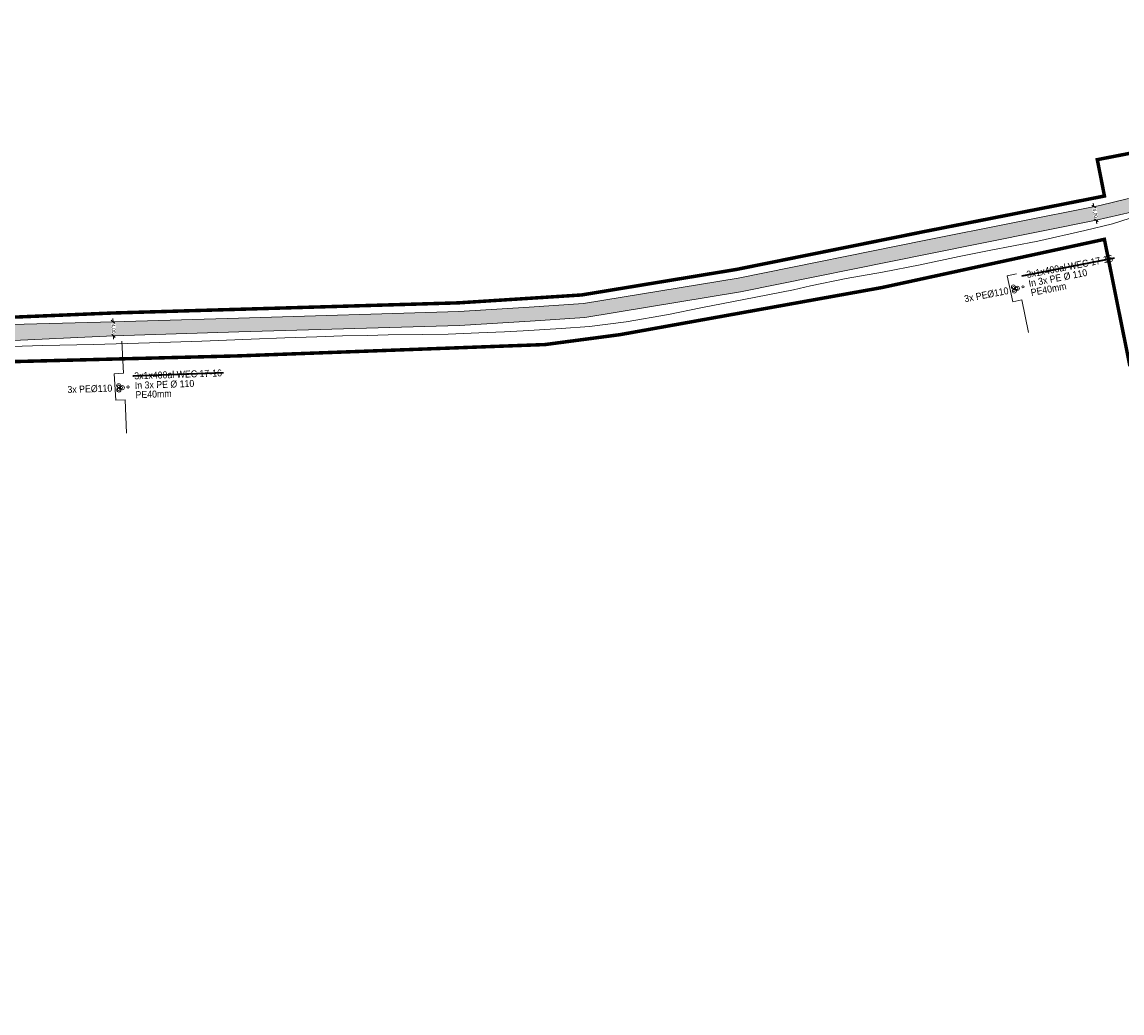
# Model space of a CAD drawing. Header units: metres. Extents: x 68442 to 71740, y 407111 to 411160.
# Tile 51 of 186: x 69454 to 69770, y 408417 to 408701. Entities that reach past the tile are written whole.
import ezdxf

# ---------------------------------------------------------------- set-up
doc = ezdxf.new("R2010")
doc.units = ezdxf.units.M
doc.linetypes.add('XX-CENTER', pattern=[8, 5, -1, 1, -1])
doc.layers.get('0').update_dxf_attribs({"lineweight": 0})
doc.layers.get('Defpoints').update_dxf_attribs({"lineweight": 0})
for name, color, linetype, lineweight in [('- van den heuvel - hs', 1, 'Continuous', 0), ('- van den heuvel - pe 40mm', 3, 'Continuous', 0), ('- van den heuvel -aanpeillijntjes en ge-explodeerde maatvoering', 7, 'Continuous', 0), ('- van den heuvel -pe 110mm', 7, 'Continuous', 0), ('- van den heuvel -txt', 7, 'Continuous', 0), ('MACG_alg_werkgrens', 3, 'XX-CENTER', 0), ('RS AB Mantelbuis', 1, 'Continuous', 0)]:
    doc.layers.add(name, color=color, linetype=linetype, lineweight=lineweight)
for name, color, linetype, lineweight, transparency in [('MACG_n_maatvoering', 3, 'Continuous', 0, 0.8), ('MACG_n_vhr_arc_auxcrane', 3, 'Continuous', 0, 0.8), ('MACG_n_vhr_kant_', 7, 'Continuous', 0, 0.8)]:
    doc.layers.add(name, color=color, linetype=linetype, lineweight=lineweight, transparency=transparency)
doc.styles.add('MACG_standaard', font='arial.ttf', dxfattribs={"height": 2})
doc.styles.get("Standard").update_dxf_attribs({"font": 'arial.ttf'})
doc.dimstyles.new('MACG_standaard', dxfattribs={"dimscale": 0, "dimtxt": 2, "dimasz": 2, "dimexe": 1, "dimexo": 0.1, "dimgap": 1, "dimtad": 0, "dimzin": 1, "dimtxsty": 'MACG_standaard', "dimcen": 0, "dimclrd": 256, "dimclre": 256, "dimclrt": 256, "dimazin": 0, "dimtfac": 1, "dimtofl": 0, "dimtmove": 1, "dimatfit": 3, "dimfxl": 1, "dimfxlon": 1, "dimtfill": 1, "dimlwd": -1, "dimlwe": -1, "dimarcsym": 0})

# ---------------------------------------------------------------- blocks, each defined once
blk = doc.blocks.new('_Oblique')
at = {"color": 0, "linetype": 'ByBlock', "lineweight": -2}
blk.add_line((-0.5, -0.5), (0.5, 0.5), dxfattribs=at)
blk = doc.blocks.new('*D80')
at = {"layer": 'MACG_n_maatvoering', "transparency": 16777216}
for p, q in [((69761.53, 408647.97), (69761.04, 408647.88)), ((69761.53, 408647.97), (69761.35, 408648.95)), ((69762.24, 408644.03), (69762.73, 408644.12)), ((69762.24, 408644.03), (69762.42, 408643.05))]:
    blk.add_line(p, q, dxfattribs=at)
for p, rotation in [((69761.53, 408647.97), 280.2702686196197), ((69762.24, 408644.03), 100.2702686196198)]:
    blk.add_blockref('_Oblique', p, dxfattribs=dict(at, rotation=rotation))
at = {"layer": 'MACG_n_maatvoering', "transparency": 16777216, "insert": (69761.89, 408646), "char_height": 1, "attachment_point": 5, "rotation": 280.2703, "style": 'MACG_standaard', "bg_fill": 3, "box_fill_scale": 1.1, "bg_fill_color": 256, "bg_fill_true_color": 13158600, "bg_fill_transparency": 0}
blk.add_mtext('4,00', dxfattribs=at)
at = {"layer": 'Defpoints', "color": 0, "transparency": 16777216}
for p in [(69761.53, 408647.97), (69762.24, 408644.03), (69762.24, 408644.03)]:
    blk.add_point(p, dxfattribs=at)
blk = doc.blocks.new('*D79')
at = {"layer": 'MACG_n_maatvoering', "transparency": 16777216}
for p, q in [((69480.43, 408614.93), (69480.4, 408615.93)), ((69480.43, 408614.93), (69480.93, 408614.94)), ((69480.55, 408610.93), (69481.05, 408610.94)), ((69480.55, 408610.93), (69480.59, 408609.93))]:
    blk.add_line(p, q, dxfattribs=at)
for p, rotation in [((69480.43, 408614.93), 271.7358210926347), ((69480.55, 408610.93), 91.73582109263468)]:
    blk.add_blockref('_Oblique', p, dxfattribs=dict(at, rotation=rotation))
at = {"layer": 'MACG_n_maatvoering', "transparency": 16777216, "insert": (69480.49, 408612.93), "char_height": 1, "attachment_point": 5, "rotation": 271.7358, "style": 'MACG_standaard', "bg_fill": 3, "box_fill_scale": 1.1, "bg_fill_color": 256, "bg_fill_true_color": 13158600, "bg_fill_transparency": 0}
blk.add_mtext('4,00', dxfattribs=at)
at = {"layer": 'Defpoints', "color": 0, "transparency": 16777216}
for p in [(69480.43, 408614.93), (69480.55, 408610.93), (69480.55, 408610.93)]:
    blk.add_point(p, dxfattribs=at)

msp = doc.modelspace()

# ---------------------------------------------------------------- hatches: boundary and pattern name
at = {"layer": 'MACG_n_vhr_arc_auxcrane'}
h = msp.add_hatch(dxfattribs=at)
h.set_pattern_fill('ACO-BETON_DETAIL', color=256, scale=2, angle=90, style=0, pattern_type=2)
h.set_pattern_definition([(144.567157, (34830.2006, 204118.34057), (-0.5922876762, -0.3149528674), [0, -0.6])])
edge = h.paths.add_edge_path()
edge.add_line((69890.99, 408653.63), (69887.795, 408655.469))
edge.add_arc((69862.848, 408612.138), 50, 60.06926, 100.96989)
edge.add_line((69853.333, 408661.224), (69842.878, 408659.358))
edge.add_line((69842.878, 408659.358), (69804.567, 408651.934))
edge.add_line((69804.567, 408651.934), (69802.47, 408652.242))
edge.add_line((69802.47, 408652.242), (69772.256, 408646.387))
edge.add_line((69772.256, 408646.387), (69762.242, 408644.03))
edge.add_line((69762.242, 408644.03), (69714.231, 408634.41))
edge.add_line((69714.231, 408634.41), (69660.32, 408623.532))
edge.add_line((69660.32, 408623.532), (69615.693, 408616.177))
edge.add_line((69615.693, 408616.177), (69599.968, 408615.159))
edge.add_line((69599.968, 408615.159), (69579.757, 408613.88))
edge.add_line((69579.757, 408613.88), (69516.465, 408612.02))
edge.add_line((69516.465, 408612.02), (69480.555, 408610.93))
edge.add_line((69480.555, 408610.93), (69447.705, 408609.411))
edge.add_line((69447.705, 408609.411), (69408.7, 408608.214))
edge.add_line((69408.7, 408608.214), (69406.679, 408608.855))
edge.add_line((69406.679, 408608.855), (69374.766, 408607.876))
edge.add_line((69374.766, 408607.876), (69333.725, 408605.809))
edge.add_line((69333.725, 408605.809), (69302.514, 408601.35))
edge.add_line((69302.514, 408601.35), (69272.625, 408592.636))
edge.add_line((69272.625, 408592.636), (69240.661, 408581.084))
edge.add_line((69240.661, 408581.084), (69202.98, 408569.476))
edge.add_line((69202.98, 408569.476), (69166.509, 408562.577))
edge.add_line((69166.509, 408562.577), (69101.387, 408558.8))
edge.add_line((69101.387, 408558.8), (69072.305, 408557.85))
edge.add_line((69072.305, 408557.85), (69047.328, 408556.74))
edge.add_line((69047.328, 408556.74), (69008.325, 408555.466))
edge.add_line((69008.325, 408555.466), (69006.303, 408556.102))
edge.add_line((69006.303, 408556.102), (68974.744, 408555.071))
edge.add_line((68974.744, 408555.071), (68949.769, 408553.905))
edge.add_line((68949.769, 408553.905), (68865.805, 408551.22))
edge.add_line((68865.805, 408551.22), (68777.315, 408548.6))
edge.add_line((68777.315, 408548.6), (68681.197, 408545.49))
edge.add_line((68681.197, 408545.49), (68667.332, 408544.652))
edge.add_line((68667.332, 408544.652), (68660.682, 408545.639))
edge.add_line((68660.682, 408545.639), (68639.694, 408552.228))
edge.add_line((68639.694, 408552.228), (68637.268, 408552.604))
edge.add_line((68637.268, 408552.604), (68635.123, 408552.946))
edge.add_line((68635.123, 408552.946), (68634.027, 408553.051))
edge.add_line((68634.027, 408553.051), (68632.386, 408553.009))
edge.add_line((68632.386, 408553.009), (68630.73, 408552.618))
edge.add_line((68630.73, 408552.618), (68628.641, 408551.797))
edge.add_line((68628.641, 408551.797), (68627.494, 408551.367))
edge.add_line((68627.494, 408551.367), (68622.841, 408546.377))
edge.add_line((68622.841, 408546.377), (68620.455, 408544.152))
edge.add_line((68620.455, 408544.152), (68597.537, 408512.537))
edge.add_line((68597.537, 408512.537), (68595.795, 408511.329))
edge.add_line((68595.795, 408511.329), (68575.974, 408483.988))
edge.add_line((68575.974, 408483.988), (68561.744, 408463.426))
edge.add_line((68561.744, 408463.426), (68560.733, 408461.962))
edge.add_line((68560.733, 408461.962), (68552.661, 408446.362))
edge.add_line((68552.661, 408446.362), (68547.855, 408428.535))
edge.add_line((68547.855, 408428.535), (68546.727, 408413.603))
edge.add_line((68546.727, 408413.603), (68552.464, 408382.734))
edge.add_line((68552.464, 408382.734), (68566.942, 408357.64))
edge.add_line((68566.942, 408357.64), (68580.601, 408344.403))
edge.add_line((68580.601, 408344.403), (68597.046, 408334.295))
edge.add_line((68597.046, 408334.295), (68616.96, 408327.549))
edge.add_line((68616.96, 408327.549), (68646.472, 408320.374))
edge.add_line((68646.472, 408320.374), (68739.343, 408298.044))
edge.add_line((68739.343, 408298.044), (68789.154, 408286.114))
edge.add_line((68789.154, 408286.114), (68805.142, 408282.272))
edge.add_line((68805.142, 408282.272), (68834.374, 408275.499))
edge.add_line((68834.374, 408275.499), (68872.29, 408266.268))
edge.add_line((68872.29, 408266.268), (68874.057, 408265.069))
edge.add_line((68874.057, 408265.069), (68903.926, 408257.835))
edge.add_line((68903.926, 408257.835), (68933.236, 408251.404))
edge.add_line((68933.236, 408251.404), (69024.823, 408229.334))
edge.add_line((69024.823, 408229.334), (69088.702, 408213.884))
edge.add_line((69088.702, 408213.884), (69155.037, 408197.872))
edge.add_line((69155.037, 408197.872), (69184.34, 408191.419))
edge.add_line((69184.34, 408191.419), (69222.259, 408182.199))
edge.add_line((69222.259, 408182.199), (69224.037, 408181.045))
edge.add_line((69224.037, 408181.045), (69254.719, 408173.585))
edge.add_line((69254.719, 408173.585), (69283.963, 408166.881))
edge.add_line((69283.963, 408166.881), (69307.273, 408161.214))
edge.add_line((69307.273, 408161.214), (69392.314, 408140.854))
edge.add_line((69392.314, 408140.854), (69465.783, 408123.294))
edge.add_line((69465.783, 408123.294), (69508.787, 408112.888))
edge.add_line((69508.787, 408112.888), (69528.675, 408110.15))
edge.add_line((69528.675, 408110.15), (69539.224, 408110.34))
edge.add_line((69539.224, 408110.34), (69558.164, 408116.35))
edge.add_line((69558.164, 408116.35), (69583.298, 408134.951))
edge.add_line((69583.298, 408134.951), (69599.919, 408158.168))
edge.add_line((69599.919, 408158.168), (69611.748, 408174.718))
edge.add_line((69611.748, 408174.718), (69628.253, 408198.195))
edge.add_line((69628.253, 408198.195), (69656.57, 408239.407))
edge.add_line((69656.57, 408239.407), (69679.194, 408271.203))
edge.add_line((69679.194, 408271.203), (69680.926, 408272.426))
edge.add_line((69680.926, 408272.426), (69699.232, 408298.154))
edge.add_line((69699.232, 408298.154), (69720.938, 408329.368))
edge.add_line((69720.938, 408329.368), (69727.822, 408339.187))
edge.add_line((69727.822, 408339.187), (69747.278, 408366.937))
edge.add_line((69747.278, 408366.937), (69776.338, 408408.247))
edge.add_line((69776.338, 408408.247), (69804.588, 408448.568))
edge.add_line((69804.588, 408448.568), (69832.218, 408487.318))
edge.add_line((69832.218, 408487.318), (69840.787, 408499.606))
edge.add_line((69840.787, 408499.606), (69856.84, 408524.73))
edge.add_line((69856.84, 408524.73), (69861.507, 408530.119))
edge.add_line((69861.507, 408530.119), (69863.858, 408532.369))
edge.add_line((69863.858, 408532.369), (69869.382, 408535.958))
edge.add_line((69869.382, 408535.958), (69876.317, 408538.985))
edge.add_line((69876.317, 408538.985), (69879.97, 408539.938))
edge.add_line((69879.97, 408539.938), (69885.821, 408540.85))
edge.add_line((69885.821, 408540.85), (69888.762, 408540.9))
edge.add_line((69888.762, 408540.9), (69910.065, 408539.81))
edge.add_line((69910.065, 408539.81), (69909.882, 408535.814))
edge.add_line((69909.882, 408535.814), (69888.694, 408536.898))
edge.add_line((69888.694, 408536.898), (69886.165, 408536.855))
edge.add_line((69886.165, 408536.855), (69880.785, 408536.017))
edge.add_line((69880.785, 408536.017), (69877.63, 408535.193))
edge.add_line((69877.63, 408535.193), (69871.285, 408532.424))
edge.add_line((69871.285, 408532.424), (69866.352, 408529.219))
edge.add_line((69866.352, 408529.219), (69864.409, 408527.359))
edge.add_line((69864.409, 408527.359), (69860.054, 408522.331))
edge.add_line((69860.054, 408522.331), (69844.114, 408497.384))
edge.add_line((69844.114, 408497.384), (69835.487, 408485.012))
edge.add_line((69835.487, 408485.012), (69807.855, 408446.259))
edge.add_line((69807.855, 408446.259), (69779.612, 408405.949))
edge.add_line((69779.612, 408405.949), (69750.552, 408364.639))
edge.add_line((69750.552, 408364.639), (69731.077, 408336.862))
edge.add_line((69731.077, 408336.862), (69724.206, 408327.06))
edge.add_line((69724.206, 408327.06), (69702.491, 408295.835))
edge.add_line((69702.491, 408295.835), (69660.401, 408236.681))
edge.add_line((69660.401, 408236.681), (69631.523, 408195.892))
edge.add_line((69631.523, 408195.892), (69615.012, 408172.404))
edge.add_line((69615.012, 408172.404), (69603.171, 408155.84))
edge.add_line((69603.171, 408155.84), (69586.184, 408132.11))
edge.add_line((69586.184, 408132.11), (69560.008, 408112.739))
edge.add_line((69560.008, 408112.739), (69539.878, 408106.351))
edge.add_line((69539.878, 408106.351), (69528.437, 408106.145))
edge.add_line((69528.437, 408106.145), (69508.042, 408108.953))
edge.add_line((69508.042, 408108.953), (69464.848, 408119.405))
edge.add_line((69464.848, 408119.405), (69391.382, 408136.964))
edge.add_line((69391.382, 408136.964), (69306.335, 408157.326))
edge.add_line((69306.335, 408157.326), (69283.018, 408162.994))
edge.add_line((69283.018, 408162.994), (69253.774, 408169.698))
edge.add_line((69253.774, 408169.698), (69183.229, 408186.85))
edge.add_line((69183.229, 408186.85), (69154.096, 408193.965))
edge.add_line((69154.096, 408193.965), (69135.592, 408198.44))
edge.add_line((69135.592, 408198.44), (69087.762, 408209.996))
edge.add_line((69087.762, 408209.996), (69023.885, 408225.445))
edge.add_line((69023.885, 408225.445), (68932.294, 408247.517))
edge.add_line((68932.294, 408247.517), (68902.979, 408253.924))
edge.add_arc((68719.705, 407531.542), 745.268, 75.763993, 76.172066)
edge.add_arc((67867.385, 404087.527), 4293.182, 76.112355, 76.520428)
edge.add_arc((67837.676, 404094.76), 4293.182, 76.112355, 76.520428)
edge.add_arc((68672.876, 407544.295), 744.03, 77.144988, 77.553061)
edge.add_line((68833.241, 408270.838), (68804.2, 408278.384))
edge.add_line((68804.2, 408278.384), (68788.222, 408282.224))
edge.add_line((68788.222, 408282.224), (68738.408, 408294.155))
edge.add_line((68738.408, 408294.155), (68645.532, 408316.486))
edge.add_line((68645.532, 408316.486), (68615.844, 408323.704))
edge.add_line((68615.844, 408323.704), (68595.336, 408330.651))
edge.add_line((68595.336, 408330.651), (68578.133, 408341.225))
edge.add_line((68578.133, 408341.225), (68563.757, 408355.156))
edge.add_line((68563.757, 408355.156), (68548.657, 408381.329))
edge.add_line((68548.657, 408381.329), (68542.699, 408413.384))
edge.add_line((68542.699, 408413.384), (68543.895, 408429.212))
edge.add_line((68543.895, 408429.212), (68548.911, 408447.818))
edge.add_line((68548.911, 408447.818), (68557.315, 408464.061))
edge.add_line((68557.315, 408464.061), (68558.506, 408465.774))
edge.add_line((68558.506, 408465.774), (68572.736, 408486.336))
edge.add_line((68572.736, 408486.336), (68616.634, 408546.892))
edge.add_line((68616.634, 408546.892), (68620.839, 408554.503))
edge.add_line((68620.839, 408554.503), (68621.433, 408557.641))
edge.add_line((68621.433, 408557.641), (68621.314, 408559.316))
edge.add_line((68621.314, 408559.316), (68620.501, 408561.532))
edge.add_line((68620.501, 408561.532), (68615.763, 408569.01))
edge.add_line((68615.763, 408569.01), (68618.603, 408572.227))
edge.add_line((68618.603, 408572.227), (68630.17, 408563.753))
edge.add_line((68630.17, 408563.753), (68639.356, 408557.402))
edge.add_line((68639.356, 408557.402), (68642.196, 408555.635))
edge.add_line((68642.196, 408555.635), (68661.58, 408549.549))
edge.add_line((68661.58, 408549.549), (68667.507, 408548.67))
edge.add_line((68667.507, 408548.67), (68681.012, 408549.486))
edge.add_line((68681.012, 408549.486), (68777.191, 408552.598))
edge.add_line((68777.191, 408552.598), (68865.682, 408555.218))
edge.add_line((68865.682, 408555.218), (68949.638, 408557.903))
edge.add_line((68949.638, 408557.903), (68974.614, 408559.069))
edge.add_line((68974.614, 408559.069), (69047.175, 408561.439))
edge.add_line((69047.175, 408561.439), (69072.175, 408561.848))
edge.add_line((69072.175, 408561.848), (69101.206, 408562.796))
edge.add_line((69101.206, 408562.796), (69166.019, 408566.556))
edge.add_line((69166.019, 408566.556), (69202.016, 408573.365))
edge.add_line((69202.016, 408573.365), (69239.392, 408584.879))
edge.add_line((69239.392, 408584.879), (69271.384, 408596.44))
edge.add_line((69271.384, 408596.44), (69301.667, 408605.27))
edge.add_line((69301.667, 408605.27), (69333.366, 408609.798))
edge.add_line((69333.366, 408609.798), (69374.644, 408611.874))
edge.add_line((69374.644, 408611.874), (69447.561, 408614.111))
edge.add_line((69447.561, 408614.111), (69480.434, 408614.928))
edge.add_line((69480.434, 408614.928), (69516.348, 408616.018))
edge.add_line((69516.348, 408616.018), (69579.572, 408617.876))
edge.add_line((69579.572, 408617.876), (69599.712, 408619.151))
edge.add_line((69599.712, 408619.151), (69615.237, 408620.156))
edge.add_line((69615.237, 408620.156), (69659.599, 408627.467))
edge.add_line((69659.599, 408627.467), (69713.443, 408638.332))
edge.add_line((69713.443, 408638.332), (69763.291, 408648.319))
edge.add_line((69763.291, 408648.319), (69771.495, 408650.314))
edge.add_line((69771.495, 408650.314), (69841.984, 408663.974))
edge.add_line((69841.984, 408663.974), (69862.285, 408668.052))
edge.add_line((69862.285, 408668.052), (69870.165, 408668.838))
edge.add_line((69870.165, 408668.838), (69875.686, 408668.211))
edge.add_line((69875.686, 408668.211), (69889.043, 408660.529))
edge.add_arc((69926.238, 408728.473), 77.46, 241.30207, 271.51339)
edge.add_line((69928.284, 408651.041), (69943.963, 408651.389))
edge.add_line((69943.963, 408651.389), (69944.074, 408646.39))
edge.add_line((69944.074, 408646.39), (69917.04, 408645.79))
edge.add_line((69917.04, 408645.79), (69903.16, 408647.17))
edge.add_line((69903.16, 408647.17), (69890.99, 408653.63))
edge.add_line((69890.99, 408653.63), (69887.795, 408655.469))

# ---------------------------------------------------------------- linework, layer by layer
at = {"layer": '- van den heuvel - hs'}
for centre in [(69738.542, 408624.755), (69739.416, 408624.525), (69738.679, 408623.918), (69482.028, 408596.418), (69482.855, 408596.055), (69482.033, 408595.57)]:
    msp.add_circle(centre, 0.326, dxfattribs=at)
at = {"layer": '- van den heuvel - pe 40mm'}
for centre in [(69741.251, 408624.956), (69484.718, 408596.252)]:
    msp.add_circle(centre, 0.326, dxfattribs=at)
at = {"layer": '- van den heuvel -aanpeillijntjes en ge-explodeerde maatvoering'}
for points in [[(69742.856, 408611.833), (69740.969, 408621.252), (69738.345, 408620.69), (69736.731, 408628.123), (69739.355, 408628.685)], [(69483.442, 408600.174), (69482.945, 408609.364)], [(69484.281, 408582.983), (69483.88, 408592.58), (69481.201, 408592.433), (69480.763, 408600.027), (69483.442, 408600.174)]]:
    msp.add_lwpolyline(points, dxfattribs=at)
at = {"layer": '- van den heuvel -pe 110mm'}
for centre in [(69738.517, 408624.933), (69739.63, 408624.555), (69738.771, 408623.744), (69482.031, 408596.598), (69483.072, 408596.051), (69482.097, 408595.384)]:
    msp.add_circle(centre, 0.589, dxfattribs=at)
at = {"const_width": 0.5}
for points in [[(69740.856, 408628.055), (69767.531, 408633.224)], [(69486.036, 408599.397), (69512.111, 408600.342)]]:
    msp.add_lwpolyline(points, dxfattribs=at)
at = {"layer": 'MACG_alg_werkgrens', "ltscale": 10, "const_width": 1, "flags": 128}
for points in [[(71465.406, 407420.649), (71462.648, 407413.139), (71437.76, 407423.219), (71431.706, 407426.394), (71412.362, 407436.329), (71404.772, 407439.8), (71316.491, 407480.179), (71284.757, 407496.468), (71249.36, 407511.986), (71214.962, 407529.71), (71191.396, 407483.927), (71150.589, 407404.732), (71168.177, 407392.902), (71161.286, 407373.515), (71144.93, 407344.206), (71115.901, 407287.439), (71113.936, 407270.957), (71078.17, 407236.48), (71058.5, 407222.66), (71032.65, 407211.546), (71010.252, 407205.593), (70981.457, 407204.101), (70943.412, 407210.809), (70922.41, 407219.64), (70878.588, 407248.774), (70729.287, 407351.852), (70728.011, 407352.727), (70721.986, 407343.937), (70649.092, 407393.899), (70655.14, 407402.682), (70545.753, 407478.064), (70437.714, 407552.884), (70364.415, 407603.356), (70358.371, 407594.578), (70285.156, 407644.993), (70291.2, 407653.77), (70290.166, 407654.482), (70161.924, 407742.734), (70051.196, 407819.283), (69996.965, 407856.448), (69990.953, 407847.665), (69918.942, 407896.96), (69924.665, 407905.98), (69895.152, 407926.411), (69875.283, 407939.445), (69866.942, 407949.246), (69858.226, 407963.205), (69853.141, 407974.836), (69850.175, 407984.571), (69848.045, 407995.783), (69847.238, 408005.92), (69847.575, 408017.366), (69850.692, 408034.812), (69856.32, 408050.261), (69881.049, 408099.821), (69906.237, 408140.878), (69967.707, 408228.575), (69960.209, 408232.624), (70003.187, 408311.8), (70010.402, 408307.905), (70017.122, 408319.519), (70025.131, 408331.446), (70040.788, 408352.956), (70049.799, 408367.543), (70051.76, 408375.163), (70051.76, 408388.582), (70050.801, 408393.32), (70041.254, 408423.688), (70025.21, 408462.21), (70000, 408479.97), (70026.48, 408518.11), (70037.55, 408530.34), (70000.74, 408556.19), (69948.82, 408555.87), (69945.706, 408544.622), (69935.731, 408545.183), (69934.935, 408531.604), (69933.362, 408531.647), (69909.742, 408532.502), (69886.023, 408533.491), (69877.993, 408531.836), (69872.373, 408529.287), (69866.167, 408524.444), (69862.498, 408520.061), (69837.613, 408484.605), (69809.513, 408445.146), (69781.226, 408404.8), (69725.804, 408325.916), (69710.272, 408304.049), (69716.446, 408293.344), (69670.885, 408229.882), (69661.509, 408235.01), (69616.618, 408171.189), (69587.096, 408130.353), (69560.303, 408110.729), (69539.944, 408104.392), (69528.345, 408103.56), (69507.689, 408106.382), (69464.232, 408116.875), (69390.794, 408134.475), (69305.748, 408154.827), (69258.955, 408166.338), (69256.366, 408156.094), (69179.705, 408174.624), (69182.444, 408184.419), (69087.142, 408207.366), (69023.233, 408222.725), (68907.132, 408250.608), (68902.908, 408251.859), (68900.299, 408241.591), (68835.419, 408257.387), (68829.632, 408258.796), (68832.328, 408268.999), (68737.755, 408291.435), (68644.879, 408313.766), (68615.273, 408320.987), (68594.693, 408327.905), (68576.927, 408338.663), (68562.076, 408352.857), (68546.452, 408379.502), (68540.008, 408412.479), (68541.066, 408429.152), (68546.111, 408448.237), (68554.716, 408465.172), (68568.02, 408486.068), (68572.082, 408493.356), (68609.76, 408545.329), (68617.565, 408556.908), (68611.491, 408569.232), (68613.993, 408571.672), (68618.227, 408575.759), (68626.695, 408569.435), (68642.688, 408558.198), (68662.531, 408551.978), (68668.417, 408551.15), (68681.155, 408552.078), (68777.078, 408555.179), (68865.598, 408557.839), (68968.374, 408561.089), (68968.042, 408571.651), (69050.82, 408574.296), (69051.157, 408563.567), (69101.098, 408565.358), (69165.377, 408568.999), (69201.139, 408575.735), (69238.476, 408587.237), (69270.772, 408598.893), (69301.489, 408607.78), (69333.401, 408612.335), (69363.39, 408613.518), (69363.055, 408624.14), (69449.855, 408626.87), (69450.192, 408616.199), (69480.35, 408617.459), (69579.387, 408620.368), (69614.723, 408622.63), (69659.05, 408629.938), (69712.969, 408640.811), (69764.613, 408650.999), (69762.56, 408661.426), (69838.754, 408676.274), (69854.066, 408668.451), (69862.318, 408670.115), (69871.007, 408670.753), (69877.268, 408669.616), (69884.534, 408665.432, 0.1150556), (69905.12, 408655.227), (69931.992, 408655.635), (69931.738, 408665.079), (69938.17, 408668.13), (69963.51, 408670.944), (69968.941, 408666.443), (70014.092, 408666.62), (70013.062, 408666.64), (70052.031, 408665.879), (70108.785, 408664.771), (70108.492, 408626.708), (70110.09, 408574.745), (70140.741, 408574.068), (70179.845, 408576.978), (70179.492, 408582.411), (70179.031, 408601.284), (70178.231, 408626.657), (70181.15, 408635.23), (70209.1, 408636.03), (70213.163, 408636.958), (70243.092, 408639.29), (70307.758, 408639.306), (70343.557, 408641.26), (70345.206, 408641.26), (70348.034, 408642.108), (70362.751, 408644.755), (70395.793, 408649.478), (70408.702, 408650.577), (70462.537, 408652.339), (70514.375, 408653.899), (70565.274, 408655.659), (70615.598, 408657.229), (70697.729, 408659.789), (70697.418, 408670.422), (70790.324, 408673.323), (70790.641, 408662.506), (70800.376, 408662.581), (70824.594, 408660.546), (70844.968, 408657.027), (70866.867, 408651.43), (70890.771, 408644.483), (70907.698, 408639.7), (70924.847, 408635.915), (70950.418, 408631.746), (70970.909, 408629.969), (70995.819, 408629.65), (71028.881, 408630.449), (71080.388, 408632.239), (71137.011, 408633.806), (71136.703, 408644.531), (71229.599, 408647.351), (71229.915, 408636.714), (71266.395, 408637.869), (71303.344, 408639.089), (71382.507, 408641.709), (71438.798, 408643.409), (71473.55, 408644.498), (71500.58, 408646.369), (71530.71, 408651.273), (71551.002, 408656.043), (71572.149, 408662.424), (71569.02, 408672.348), (71657.68, 408700.266), (71664.655, 408678.126), (71673.979, 408641.979), (71625.171, 408626.246), (71590.668, 408648.917), (71584.955, 408652.174), (71567.883, 408646.935), (71559.774, 408644.344), (71531.935, 408638.002), (71507.048, 408633.798), (71478.724, 408631.138), (71468.632, 408630.812), (71416.841, 408629.098), (71228.116, 408623.147), (71229.461, 408586.715), (71178.215, 408584.813), (71151.058, 408616.106), (71146.916, 408620.699), (71040.783, 408617.356), (70988.897, 408616.225), (70970.676, 408616.505), (70947.885, 408618.458), (70921.561, 408622.803), (70904.249, 408626.625), (70852.735, 408641.218), (70841.996, 408643.938), (70822.693, 408647.276), (70799.636, 408649.208), (70788.663, 408649.061), (70789.991, 408613.085), (70738.91, 408611.189), (70712.52, 408641.822), (70708.479, 408646.829), (70424.502, 408637.837), (70408.438, 408637.263), (70397.35, 408635.843), (70386.61, 408634.549), (70376.012, 408632.71), (70360.761, 408629.878), (70353.585, 408621.127), (70363.582, 408543.674), (70361.281, 408539.705), (70365.314, 408451.569), (70364.256, 408404.678), (70367.836, 408365.748), (70374.776, 408321.971), (70384.599, 408277.163), (70396.634, 408235.657), (70410.682, 408196.472), (70436.61, 408135.984, -0.1523607), (70447.619, 408125.306), (70453.92, 408115.911), (70470.126, 408087.78), (70486.342, 408065.104), (70482.343, 408062.878), (70503.254, 408033.442), (70527.367, 408001.27), (70555.217, 407970.242), (70589.376, 407936.652), (70638.984, 407895.054), (70665.899, 407875.91), (70668.25, 407879.794), (70677.505, 407872.509), (70719.039, 407847.669), (70758.4, 407822.34), (70775.091, 407782.344), (70841.348, 407747.704), (70908.119, 407712.795), (70911.322, 407718.92), (70949.973, 407708.535), (71003.554, 407681.932), (71013.434, 407700.68), (71080.281, 407665.416), (71160.477, 407596.544), (71171.337, 407593.164), (71190.181, 407586.248), (71207.298, 407579.286), (71234.021, 407566.554), (71277.874, 407543.714), (71304.765, 407528.777), (71331.295, 407511.637), (71350.687, 407502.493), (71366.901, 407505.469), (71378.503, 407523.138), (71443.522, 407480.851, -0.2173664), (71465.406, 407420.649)], [(69652.627, 408244.314), (69580.44, 408135.8, -0.2858694), (69510.805, 408117.936), (69480.44, 408125.307), (69373.31, 408150.998), (69264.004, 408177.507), (69272.669, 408213.183), (69222.84, 408225.299), (69186.18, 408197.159), (69063.032, 408224.102), (68913.963, 408261.557), (68922.624, 408297.382), (68872.782, 408309.445), (68835.793, 408280.99), (68835.793, 408280.99), (68728.261, 408304.077), (68624.111, 408329.311, -0.6092374), (68577.461, 408471.961), (68602.214, 408454.016), (68632.322, 408495.528), (68622.45, 408531.808), (68626.548, 408533.936), (68628.925, 408534.951), (68631.558, 408535.835), (68633.627, 408536.365), (68635.703, 408536.758), (68637.678, 408537.003), (68675.1, 408537.165), (68742.366, 408540.313), (68835.804, 408543.005), (68967.065, 408548.73), (68968.481, 408511.786), (69019.648, 408513.411), (69047.791, 408550.75), (69106.781, 408552.424), (69148.264, 408553.466), (69186.09, 408558.204), (69228.66, 408568.672), (69271.954, 408585.355), (69304.935, 408594.717), (69331.812, 408598.65), (69366.171, 408601.246), (69367.505, 408565.884), (69418.728, 408567.775), (69445.259, 408603.355), (69516.435, 408605.167), (69604.264, 408608.411), (69625.791, 408611.261), (69700.818, 408624.755), (69764.595, 408638.585), (69771.796, 408602.76), (69822.033, 408612.486), (69836.835, 408640.48), (69873.68, 408649.16), (69888.62, 408618.4), (69898.209, 408622.472), (69939.45, 408640.96), (69956.42, 408603.49), (69962.814, 408588.304), (69961.633, 408588.277), (69960.7, 408587.855), (69957.594, 408586.448), (69947.961, 408582.085), (69937.596, 408577.389), (69936.491, 408576.889), (69935.471, 408576.108), (69934.296, 408575.208), (69933.956, 408574.543), (69933.422, 408573.499), (69933.366, 408572.565), (69932.949, 408565.558), (69931.503, 408541.27), (69926.77, 408541.552), (69910.527, 408542.464), (69905.368, 408541.202), (69900.699, 408541.441), (69894.044, 408541.781), (69887.849, 408542.035), (69885.723, 408541.998), (69882.139, 408541.44), (69879.735, 408541.065), (69875.94, 408540.075), (69871.069, 408537.949), (69868.351, 408536.66), (69866.988, 408535.774), (69863.122, 408533.262), (69859.363, 408529.399), (69855.916, 408525.42), (69839.832, 408500.248), (69836.924, 408496.135), (69817.123, 408468.128), (69801.025, 408445.486), (69776.243, 408410.116), (69727.637, 408341.114), (69703.005, 408306.213), (69670.085, 408329.605), (69640.362, 408287.845), (69652.627, 408244.314)]]:
    msp.add_lwpolyline(points, format="xyb", dxfattribs=at)
at = {"layer": 'MACG_n_vhr_kant_'}
for points in [[(69101.206, 408562.796), (69166.019, 408566.556), (69202.016, 408573.365), (69239.392, 408584.879), (69271.384, 408596.44), (69301.667, 408605.27), (69333.366, 408609.798), (69374.644, 408611.874), (69447.561, 408614.111), (69480.434, 408614.928), (69516.348, 408616.018), (69579.572, 408617.876), (69599.712, 408619.151), (69615.237, 408620.156), (69659.599, 408627.467), (69713.443, 408638.332), (69763.291, 408648.319), (69771.495, 408650.314)], [(69772.256, 408646.387), (69762.242, 408644.03), (69714.231, 408634.41), (69660.32, 408623.532), (69615.693, 408616.177), (69599.968, 408615.159), (69579.757, 408613.88), (69516.465, 408612.02), (69480.555, 408610.93), (69447.705, 408609.411), (69408.7, 408608.214), (69406.679, 408608.855), (69374.766, 408607.876), (69333.725, 408605.809), (69302.514, 408601.35), (69272.625, 408592.636), (69240.661, 408581.084), (69202.98, 408569.476), (69166.509, 408562.577), (69101.387, 408558.8)]]:
    msp.add_lwpolyline(points, dxfattribs=at)

# ---------------------------------------------------------------- texts
at = {"layer": '- van den heuvel -txt', "width": 0.9}
for s, rotation, p in [('3x1x400al WEC 17-16', 10.93547, (69742.488, 408627.475)), ('In 3x PE %%C 110', 10.93547, (69743.073, 408624.923)), ('3x PE%%C110', 10.93547, (69724.638, 408620.508)), ('PE40mm', 10.93547, (69743.692, 408622.313)), ('3x1x400al WEC 17-16', 1.99428, (69486.541, 408598.425)), ('3x PE%%C110', 1.99428, (69467.382, 408594.505)), ('In 3x PE %%C 110', 1.99428, (69486.697, 408595.702)), ('PE40mm', 1.99428, (69486.903, 408593.027))]:
    msp.add_text(s, height=2, rotation=rotation, dxfattribs=at).set_placement(p)

# ---------------------------------------------------------------- next in the draw order: dimensions: what is measured, and where the dimension line sits
at = {"layer": 'MACG_n_maatvoering'}
for p1, p2, picture, middle in [((69761.529, 408647.966), (69762.242, 408644.03), '*D80', (69761.885, 408645.998)), ((69480.434, 408614.928), (69480.555, 408610.93), '*D79', (69480.494, 408612.929))]:
    dim = msp.add_aligned_dim(p1=p1, p2=p2, distance=0, dimstyle='MACG_standaard', override={"dimblk1": 'Oblique', "dimblk2": 'Oblique', "dimsah": 1}, dxfattribs=at)
    dim.commit()
    dim.dimension.update_dxf_attribs({"geometry": picture, "text_midpoint": middle})

# ---------------------------------------------------------------- next in the draw order: linework, layer by layer
at = {"layer": 'RS AB Mantelbuis', "ltscale": 0.1}
msp.add_lwpolyline([(69771.951, 408644.691), (69766.927, 408643.066), (69759.029, 408641.087), (69745.469, 408638.043), (69731.528, 408635.426), (69722.931, 408633.62), (69711.822, 408631.246), (69701.023, 408629.208), (69690.561, 408627.354), (69680.346, 408625.209), (69675.433, 408624.099), (69661.272, 408621.356), (69648.959, 408618.953), (69639.625, 408617.07), (69627.516, 408614.972), (69616.966, 408613.632), (69608.907, 408612.984), (69597.975, 408612.314), (69592.634, 408612.063), (69585.254, 408611.802), (69576.452, 408611.36), (69569.228, 408611.294), (69559.271, 408611.163), (69553.35, 408610.995), (69546.192, 408610.901), (69538.867, 408610.66), (69529.709, 408610.354), (69520.022, 408609.946), (69505.861, 408609.377), (69490.859, 408608.897), (69474.901, 408608.381), (69460.322, 408608.162), (69445.258, 408607.688)], dxfattribs=at)

doc.saveas('drawing.dxf')
